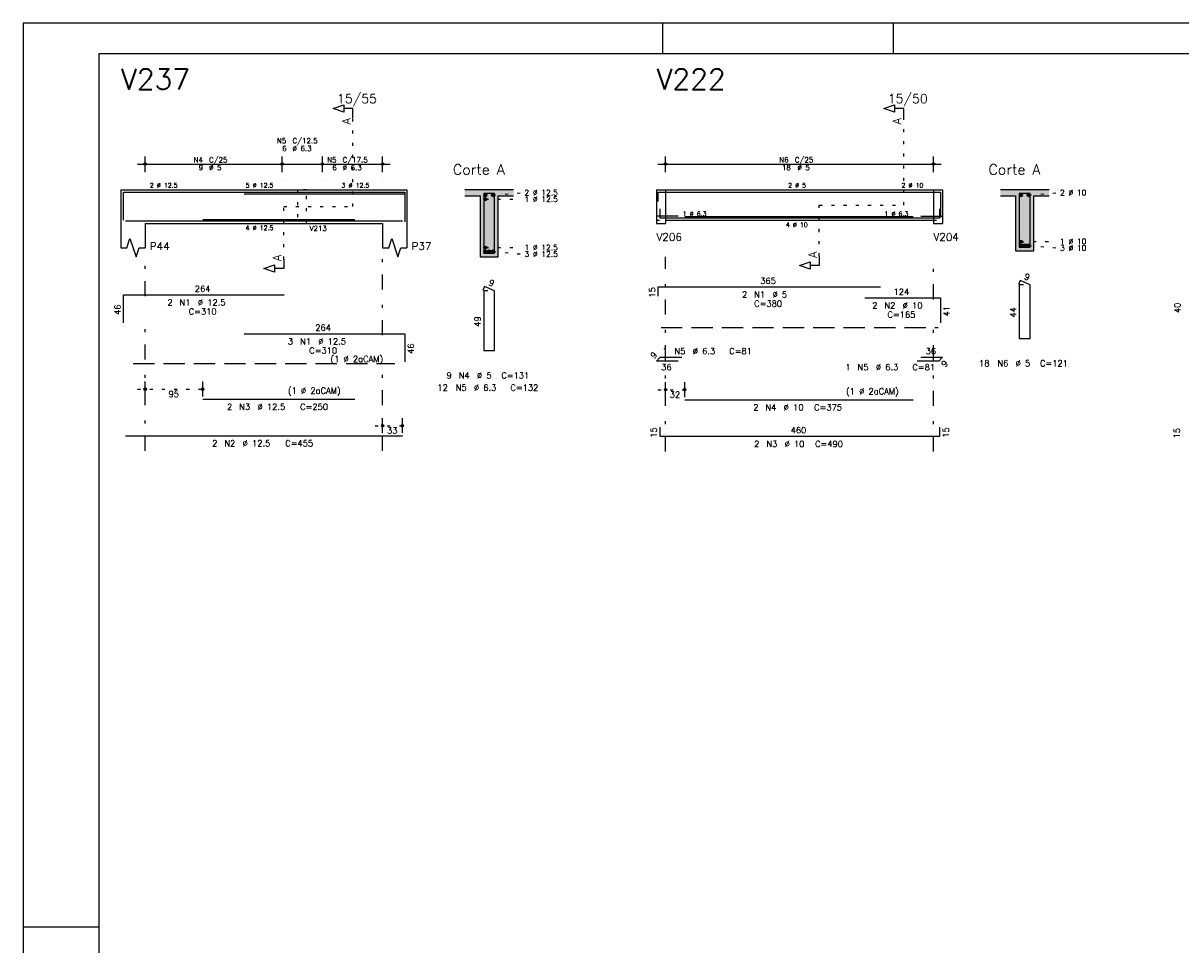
# Model space of a CAD drawing. Extents: x 0 to 84.1, y 0 to 59.4.
# Tile 2 of 6: x 0 to 38, y 29.1 to 59.4. Entities that reach past the tile are written whole.
import ezdxf

# ---------------------------------------------------------------- set-up
doc = ezdxf.new("R2010")
doc.units = 0
for name, pattern in [('ESTILO_TQS_0001', [1, 0.7, -0.3]), ('ESTILO_TQS_0002', [0.4, 0.1, -0.3]), ('ESTILO_TQS_0003', [1.5, 0.5, -0.4, 0.1, -0.5])]:
    doc.linetypes.add(name, pattern=pattern)
for name, color, linetype in [('1', 1, 'CONTINUOUS'), ('10', 10, 'CONTINUOUS'), ('2', 2, 'CONTINUOUS'), ('4', 4, 'CONTINUOUS'), ('6', 6, 'CONTINUOUS'), ('7', 7, 'CONTINUOUS')]:
    doc.layers.add(name, color=color, linetype=linetype)
doc.styles.get("Standard").update_dxf_attribs({"font": 'ROMANS.SHX'})

msp = doc.modelspace()

# ---------------------------------------------------------------- linework, layer by layer
at = {"layer": '1', "linetype": 'ESTILO_TQS_0002'}
for p, q in [((10.835, 53.37), (10.835, 56.29)), ((28.93167, 53.42), (28.93167, 56.29)), ((15.435, 53.745), (16.38, 53.83)), ((20.80667, 53.92), (21.10667, 53.92)), ((21.10667, 53.92), (21.10667, 52.92)), ((29.90667, 53.92), (29.90667, 52.92)), ((29.90667, 53.92), (30.20667, 53.92)), ((33.03167, 53.745), (33.97667, 53.83)), ((8.56, 51.635), (8.56, 53.37)), ((8.56, 53.37), (10.835, 53.37)), ((15.185, 53.615), (16.38, 53.614)), ((26.15667, 51.735), (26.15667, 53.42)), ((26.15667, 53.42), (28.93167, 53.42)), ((20.80667, 52.92), (21.10667, 52.92)), ((29.90667, 52.92), (30.20667, 52.92)), ((32.78167, 52.215), (33.97667, 52.226)), ((15.185, 52.025), (16.38, 52.026)), ((15.435, 51.895), (16.38, 51.81)), ((33.03167, 52.095), (33.97667, 52.01)), ((3.76, 47.37), (6.15, 47.37)), ((20.85667, 47.35), (21.98667, 47.35)), ((11.56, 46.17), (12.71, 46.17))]:
    msp.add_line(p, q, dxfattribs=at)
at = {"layer": '1', "linetype": 'ESTILO_TQS_0001'}
for p, q in [((20.95667, 49.395), (30.05667, 49.395)), ((3.61, 48.215), (12.21, 48.215))]:
    msp.add_line(p, q, dxfattribs=at)
at = {"layer": '1', "linetype": 'ESTILO_TQS_0002'}
msp.add_lwpolyline([(9.01, 53.92), (9.01, 52.82), (9.31, 52.82), (9.31, 53.92), (9.01, 53.92)], dxfattribs=at)
at = {"layer": '1', "linetype": 'CONTINUOUS'}
for centre in [(15.185, 53.745), (15.185, 53.615), (15.435, 53.745), (32.78167, 53.745), (33.03167, 53.745), (32.78167, 52.215), (32.78167, 52.095), (32.90667, 52.095), (33.03167, 52.095), (15.185, 52.025), (15.185, 51.895), (15.31, 51.895), (15.435, 51.895)]:
    msp.add_circle(centre, 0.05, dxfattribs=at)
for points in [[(15.235, 53.745), (15.16, 53.788301), (15.138015, 53.762101)], [(15.235, 53.745), (15.138015, 53.762101), (15.138015, 53.727899)], [(15.235, 53.745), (15.138015, 53.727899), (15.16, 53.701699)], [(15.235, 53.615), (15.16, 53.658301), (15.138015, 53.632101)], [(15.235, 53.615), (15.138015, 53.632101), (15.138015, 53.597899)], [(15.235, 53.745), (15.193682, 53.79424), (15.16, 53.788301)], [(15.235, 53.745), (15.16, 53.701699), (15.193682, 53.69576)], [(15.235, 53.615), (15.193682, 53.66424), (15.16, 53.658301)], [(15.235, 53.745), (15.223302, 53.777139), (15.193682, 53.79424)], [(15.235, 53.745), (15.193682, 53.69576), (15.223302, 53.712861)], [(15.235, 53.615), (15.223302, 53.647139), (15.193682, 53.66424)], [(15.235, 53.745), (15.223302, 53.712861), (15.235, 53.745)], [(15.485, 53.745), (15.41, 53.788301), (15.388015, 53.762101)], [(15.485, 53.745), (15.388015, 53.762101), (15.388015, 53.727899)], [(15.485, 53.745), (15.388015, 53.727899), (15.41, 53.701699)], [(15.485, 53.745), (15.443682, 53.79424), (15.41, 53.788301)], [(15.485, 53.745), (15.41, 53.701699), (15.443682, 53.69576)], [(15.485, 53.745), (15.473302, 53.777139), (15.443682, 53.79424)], [(15.485, 53.745), (15.443682, 53.69576), (15.473302, 53.712861)], [(15.485, 53.745), (15.473302, 53.712861), (15.485, 53.745)], [(32.83167, 53.745), (32.75667, 53.788301), (32.734685, 53.762101)], [(32.83167, 53.745), (32.734685, 53.762101), (32.734685, 53.727899)], [(32.83167, 53.745), (32.734685, 53.727899), (32.75667, 53.701699)], [(32.83167, 53.745), (32.790352, 53.79424), (32.75667, 53.788301)], [(32.83167, 53.745), (32.75667, 53.701699), (32.790352, 53.69576)], [(32.83167, 53.745), (32.819972, 53.777139), (32.790352, 53.79424)], [(32.83167, 53.745), (32.790352, 53.69576), (32.819972, 53.712861)], [(32.83167, 53.745), (32.819972, 53.712861), (32.83167, 53.745)], [(33.08167, 53.745), (33.00667, 53.788301), (32.984685, 53.762101)], [(33.08167, 53.745), (32.984685, 53.762101), (32.984685, 53.727899)], [(33.08167, 53.745), (32.984685, 53.727899), (33.00667, 53.701699)], [(33.08167, 53.745), (33.040352, 53.79424), (33.00667, 53.788301)], [(33.08167, 53.745), (33.00667, 53.701699), (33.040352, 53.69576)], [(33.08167, 53.745), (33.069972, 53.777139), (33.040352, 53.79424)], [(33.08167, 53.745), (33.040352, 53.69576), (33.069972, 53.712861)], [(33.08167, 53.745), (33.069972, 53.712861), (33.08167, 53.745)], [(15.235, 53.615), (15.138015, 53.597899), (15.16, 53.571699)], [(15.235, 53.615), (15.16, 53.571699), (15.193682, 53.56576)], [(15.235, 53.615), (15.193682, 53.56576), (15.223302, 53.582861)], [(15.235, 53.615), (15.223302, 53.582861), (15.235, 53.615)], [(32.83167, 52.215), (32.75667, 52.258301), (32.734685, 52.232101)], [(32.83167, 52.215), (32.734685, 52.232101), (32.734685, 52.197899)], [(32.83167, 52.215), (32.734685, 52.197899), (32.75667, 52.171699)], [(32.83167, 52.095), (32.75667, 52.138301), (32.734685, 52.112101)], [(32.83167, 52.095), (32.734685, 52.112101), (32.734685, 52.077899)], [(32.83167, 52.215), (32.790352, 52.26424), (32.75667, 52.258301)], [(32.83167, 52.215), (32.75667, 52.171699), (32.790352, 52.16576)], [(32.83167, 52.095), (32.790352, 52.14424), (32.75667, 52.138301)], [(32.83167, 52.215), (32.819972, 52.247139), (32.790352, 52.26424)], [(32.83167, 52.215), (32.790352, 52.16576), (32.819972, 52.182861)], [(32.83167, 52.095), (32.819972, 52.127139), (32.790352, 52.14424)], [(32.83167, 52.215), (32.819972, 52.182861), (32.83167, 52.215)], [(32.95667, 52.095), (32.88167, 52.138301), (32.859685, 52.112101)], [(32.95667, 52.095), (32.859685, 52.112101), (32.859685, 52.077899)], [(32.95667, 52.095), (32.915352, 52.14424), (32.88167, 52.138301)], [(32.95667, 52.095), (32.944972, 52.127139), (32.915352, 52.14424)], [(33.08167, 52.095), (33.00667, 52.138301), (32.984685, 52.112101)], [(33.08167, 52.095), (32.984685, 52.112101), (32.984685, 52.077899)], [(33.08167, 52.095), (33.040352, 52.14424), (33.00667, 52.138301)], [(33.08167, 52.095), (33.069972, 52.127139), (33.040352, 52.14424)], [(15.235, 52.025), (15.16, 52.068301), (15.138015, 52.042101)], [(15.235, 52.025), (15.138015, 52.042101), (15.138015, 52.007899)], [(15.235, 52.025), (15.138015, 52.007899), (15.16, 51.981699)], [(15.235, 51.895), (15.16, 51.938301), (15.138015, 51.912101)], [(15.235, 51.895), (15.138015, 51.912101), (15.138015, 51.877899)], [(15.235, 51.895), (15.138015, 51.877899), (15.16, 51.851699)], [(15.235, 52.025), (15.193682, 52.07424), (15.16, 52.068301)], [(15.235, 52.025), (15.16, 51.981699), (15.193682, 51.97576)], [(15.235, 51.895), (15.193682, 51.94424), (15.16, 51.938301)], [(15.235, 51.895), (15.16, 51.851699), (15.193682, 51.84576)], [(15.235, 52.025), (15.223302, 52.057139), (15.193682, 52.07424)], [(15.235, 52.025), (15.193682, 51.97576), (15.223302, 51.992861)], [(15.235, 51.895), (15.223302, 51.927139), (15.193682, 51.94424)], [(15.235, 51.895), (15.193682, 51.84576), (15.223302, 51.862861)], [(15.235, 52.025), (15.223302, 51.992861), (15.235, 52.025)], [(15.235, 51.895), (15.223302, 51.862861), (15.235, 51.895)], [(15.36, 51.895), (15.285, 51.938301), (15.263015, 51.912101)], [(15.36, 51.895), (15.263015, 51.912101), (15.263015, 51.877899)], [(15.36, 51.895), (15.263015, 51.877899), (15.285, 51.851699)], [(15.36, 51.895), (15.318682, 51.94424), (15.285, 51.938301)], [(15.36, 51.895), (15.285, 51.851699), (15.318682, 51.84576)], [(15.36, 51.895), (15.348302, 51.927139), (15.318682, 51.94424)], [(15.36, 51.895), (15.318682, 51.84576), (15.348302, 51.862861)], [(15.36, 51.895), (15.348302, 51.862861), (15.36, 51.895)], [(15.485, 51.895), (15.41, 51.938301), (15.388015, 51.912101)], [(15.485, 51.895), (15.388015, 51.912101), (15.388015, 51.877899)], [(15.485, 51.895), (15.388015, 51.877899), (15.41, 51.851699)], [(15.485, 51.895), (15.443682, 51.94424), (15.41, 51.938301)], [(15.485, 51.895), (15.41, 51.851699), (15.443682, 51.84576)], [(15.485, 51.895), (15.473302, 51.927139), (15.443682, 51.94424)], [(15.485, 51.895), (15.443682, 51.84576), (15.473302, 51.862861)], [(15.485, 51.895), (15.473302, 51.862861), (15.485, 51.895)], [(32.83167, 52.095), (32.734685, 52.077899), (32.75667, 52.051699)], [(32.83167, 52.095), (32.75667, 52.051699), (32.790352, 52.04576)], [(32.83167, 52.095), (32.790352, 52.04576), (32.819972, 52.062861)], [(32.83167, 52.095), (32.819972, 52.062861), (32.83167, 52.095)], [(32.95667, 52.095), (32.859685, 52.077899), (32.88167, 52.051699)], [(32.95667, 52.095), (32.88167, 52.051699), (32.915352, 52.04576)], [(32.95667, 52.095), (32.915352, 52.04576), (32.944972, 52.062861)], [(32.95667, 52.095), (32.944972, 52.062861), (32.95667, 52.095)], [(33.08167, 52.095), (32.984685, 52.077899), (33.00667, 52.051699)], [(33.08167, 52.095), (33.00667, 52.051699), (33.040352, 52.04576)], [(33.08167, 52.095), (33.040352, 52.04576), (33.069972, 52.062861)], [(33.08167, 52.095), (33.069972, 52.062861), (33.08167, 52.095)]]:
    msp.add_solid(points, dxfattribs=at)
at = {"layer": '10', "linetype": 'CONTINUOUS'}
for points in [[(14.51, 53.92), (14.51, 53.72), (15.01, 53.72)], [(14.51, 53.92), (15.01, 53.72), (16.11, 53.92)], [(15.01, 53.72), (15.61, 53.72), (16.11, 53.92)], [(15.01, 51.72), (15.61, 51.72), (15.01, 53.72)], [(15.61, 51.72), (15.61, 53.72), (15.01, 53.72)], [(15.61, 53.72), (16.11, 53.72), (16.11, 53.92)], [(32.10667, 53.92), (32.10667, 53.72), (32.60667, 53.72)], [(32.10667, 53.92), (32.60667, 53.72), (33.70667, 53.92)], [(32.60667, 53.72), (33.20667, 53.72), (33.70667, 53.92)], [(32.60667, 51.92), (33.20667, 51.92), (32.60667, 53.72)], [(33.20667, 51.92), (33.20667, 53.72), (32.60667, 53.72)], [(33.20667, 53.72), (33.70667, 53.72), (33.70667, 53.92)]]:
    msp.add_solid(points, dxfattribs=at)
at = {"layer": '2', "linetype": 'CONTINUOUS'}
for p, q in [((84.100006, 59.400002), (0, 59.400002)), ((0, 59.400002), (0, 0)), ((21, 59.400002), (21, 58.400002)), ((28.600006, 58.400002), (28.600006, 59.400002)), ((4.01, 54.5), (4.01, 55.02)), ((8.51, 54.5), (8.51, 55.02)), ((8.51, 54.5), (8.51, 55.02)), ((9.83, 54.5), (9.83, 55.02)), ((9.83, 54.5), (9.83, 55.02)), ((11.81, 54.5), (11.81, 55.02)), ((21.10667, 54.5), (21.10667, 55.02)), ((29.90667, 54.5), (29.90667, 55.02)), ((3.76, 54.77), (8.76, 54.77)), ((8.26, 54.77), (10.08, 54.77)), ((9.58, 54.77), (12.06, 54.77)), ((20.85667, 54.77), (30.15667, 54.77)), ((4.01, 54.25), (4.01, 54.25)), ((8.51, 54.25), (8.51, 54.25)), ((8.51, 54.25), (8.51, 54.25)), ((9.83, 54.25), (9.83, 54.25)), ((9.83, 54.25), (9.83, 54.25)), ((11.81, 54.25), (11.81, 54.25)), ((21.10667, 54.25), (21.10667, 54.25)), ((29.90667, 54.25), (29.90667, 54.25)), ((3.21, 53.92), (3.21, 52.82)), ((3.21, 53.92), (4.01, 53.92)), ((4.01, 53.92), (11.81, 53.92)), ((11.81, 53.92), (12.61, 53.92)), ((12.61, 53.92), (12.61, 52.82)), ((16.11, 53.92), (14.51, 53.92)), ((14.51, 53.72), (15.01, 53.72)), ((15.01, 53.72), (15.01, 51.72)), ((15.61, 51.72), (15.61, 53.72)), ((15.61, 53.72), (16.11, 53.72)), ((20.80667, 53.92), (20.80667, 52.92)), ((20.80667, 53.92), (20.80667, 52.82)), ((20.80667, 53.92), (20.80667, 52.92)), ((20.80667, 53.92), (21.10667, 53.92)), ((21.10667, 53.92), (29.90667, 53.92)), ((21.10667, 53.92), (21.10667, 52.82)), ((29.90667, 53.92), (29.90667, 52.92)), ((29.90667, 53.92), (29.90667, 52.82)), ((29.90667, 53.92), (30.20667, 53.92)), ((30.20667, 53.92), (30.20667, 52.92)), ((30.20667, 53.92), (30.20667, 52.82)), ((33.70667, 53.92), (32.10667, 53.92)), ((32.10667, 53.72), (32.60667, 53.72)), ((32.60667, 53.72), (32.60667, 51.92)), ((33.20667, 51.92), (33.20667, 53.72)), ((33.20667, 53.72), (33.70667, 53.72)), ((21.10667, 52.92), (29.90667, 52.92)), ((3.21, 52.82), (3.21, 52.02)), ((4.01, 52.82), (11.81, 52.82)), ((4.01, 52.82), (4.01, 52.02)), ((11.81, 52.82), (11.81, 52.02)), ((12.61, 52.82), (12.61, 52.02)), ((20.80667, 52.82), (21.10667, 52.82)), ((29.90667, 52.82), (30.20667, 52.82)), ((32.60667, 51.92), (33.20667, 51.92)), ((15.01, 51.72), (15.61, 51.72)), ((4.01, 47.13), (4.01, 47.62)), ((5.9, 47.13), (5.9, 47.62)), ((21.10667, 47.11), (21.10667, 47.6)), ((21.73667, 47.11), (21.73667, 47.6)), ((4.01, 47.03), (4.01, 47.03)), ((5.9, 47.03), (5.9, 47.03)), ((21.10667, 47.01), (21.10667, 47.01)), ((21.73667, 47.01), (21.73667, 47.01)), ((11.81, 45.93), (11.81, 46.42)), ((12.46, 45.93), (12.46, 46.42)), ((11.81, 45.83), (11.81, 45.83)), ((12.46, 45.83), (12.46, 45.83)), ((0, 29.700001), (0.5, 29.700001)), ((0.5, 29.700001), (1.5, 29.700001)), ((1.5, 29.700001), (2.5, 29.700001))]:
    msp.add_line(p, q, dxfattribs=at)
at = {"layer": '2', "linetype": 'ESTILO_TQS_0003'}
for p, q in [((4.01, 50.422), (4.01, 51.67)), ((11.81, 49.142), (11.81, 51.67)), ((21.10667, 45.32), (21.10667, 51.72)), ((29.90667, 50.322), (29.90667, 51.72)), ((4.01, 45.34), (4.01, 49.618)), ((29.90667, 45.32), (29.90667, 49.518)), ((11.81, 45.34), (11.81, 48.338))]:
    msp.add_line(p, q, dxfattribs=at)
at = {"layer": '2', "linetype": 'CONTINUOUS'}
for points in [[(83.100006, 1), (2.5, 1), (2.5, 58.400002), (83.100006, 58.400002), (83.100006, 1)], [(10.835, 56.29), (10.835, 56.59), (10.535, 56.59), (10.535, 56.47), (10.185, 56.59), (10.535, 56.71), (10.535, 56.59)], [(28.93167, 56.29), (28.93167, 56.59), (28.63167, 56.59), (28.63167, 56.47), (28.28167, 56.59), (28.63167, 56.71), (28.63167, 56.59)], [(3.21, 52.02), (3.41, 52.02), (3.51, 52.32), (3.71, 51.72), (3.81, 52.02), (4.01, 52.02)], [(11.81, 52.02), (12.01, 52.02), (12.11, 52.32), (12.31, 51.72), (12.41, 52.02), (12.61, 52.02)], [(26.15667, 51.735), (26.15667, 51.435), (25.85667, 51.435), (25.85667, 51.315), (25.50667, 51.435), (25.85667, 51.555), (25.85667, 51.435)], [(8.56, 51.635), (8.56, 51.335), (8.26, 51.335), (8.26, 51.215), (7.91, 51.335), (8.26, 51.455), (8.26, 51.335)]]:
    msp.add_lwpolyline(points, dxfattribs=at)
for centre, radius in [((4.01, 54.77), 0.041625), ((4.01, 54.77), 0.02075), ((8.51, 54.77), 0.041625), ((8.51, 54.77), 0.041625), ((8.51, 54.77), 0.02075), ((8.51, 54.77), 0.02075), ((9.83, 54.77), 0.041625), ((9.83, 54.77), 0.041625), ((9.83, 54.77), 0.02075), ((9.83, 54.77), 0.02075), ((11.81, 54.77), 0.041625), ((11.81, 54.77), 0.02075), ((21.10667, 54.77), 0.041625), ((21.10667, 54.77), 0.02075), ((29.90667, 54.77), 0.041625), ((29.90667, 54.77), 0.02075), ((4.01, 47.37), 0.04), ((4.01, 47.37), 0.02), ((5.9, 47.37), 0.04), ((5.9, 47.37), 0.02), ((21.10667, 47.35), 0.04), ((21.10667, 47.35), 0.02), ((21.73667, 47.35), 0.04), ((21.73667, 47.35), 0.02), ((11.81, 46.17), 0.04), ((11.81, 46.17), 0.02), ((12.46, 46.17), 0.04), ((12.46, 46.17), 0.02)]:
    msp.add_circle(centre, radius, dxfattribs=at)
at = {"layer": '4', "linetype": 'CONTINUOUS'}
for p, q in [((3.3, 52.92), (3.3, 53.84)), ((3.3, 53.84), (8.58, 53.84)), ((7.2575, 53.84), (12.5375, 53.84)), ((7.2575, 53.79), (12.5375, 53.79)), ((12.5375, 53.84), (12.5375, 52.92)), ((12.5375, 53.79), (12.5375, 52.87)), ((20.86667, 53.54), (20.86667, 53.84)), ((20.86667, 53.84), (28.16667, 53.84)), ((27.65667, 53.84), (30.13667, 53.84)), ((30.13667, 53.84), (30.13667, 53.02)), ((20.91667, 53.3), (20.91667, 53)), ((30.11667, 53), (30.11667, 53.3)), ((3.36, 52.9), (12.46, 52.9)), ((5.9, 52.95), (10.9, 52.95)), ((5.9, 52.9), (10.9, 52.9)), ((21.51667, 53.06), (20.80667, 53.06)), ((20.91667, 53), (30.11667, 53)), ((21.73667, 53.05), (29.23667, 53.05)), ((21.73667, 53), (29.23667, 53)), ((29.49667, 53.06), (30.20667, 53.06))]:
    msp.add_line(p, q, dxfattribs=at)
for points in [[(15.13, 53.8), (15.13, 51.84), (15.49, 51.84), (15.49, 53.8), (15.13, 53.8)], [(32.72667, 53.8), (32.72667, 52.04), (33.08667, 52.04), (33.08667, 53.8), (32.72667, 53.8)]]:
    msp.add_lwpolyline(points, dxfattribs=at)
at = {"layer": '6', "linetype": 'CONTINUOUS'}
for p, q in [((15.158338, 50.74), (15.103893, 50.61102)), ((15.27, 50.6), (15.13, 50.6)), ((15.13, 50.6), (15.13, 48.64)), ((15.49, 50.6), (15.158338, 50.74)), ((15.49, 48.64), (15.49, 50.6)), ((20.86667, 50.43), (20.86667, 50.73)), ((20.86667, 50.73), (28.16667, 50.73)), ((32.755008, 50.94), (32.700563, 50.81102)), ((32.86667, 50.8), (32.72667, 50.8)), ((32.72667, 50.8), (32.72667, 49.04)), ((33.08667, 50.8), (32.755008, 50.94)), ((33.08667, 49.04), (33.08667, 50.8)), ((3.3, 49.55), (3.3, 50.47)), ((3.3, 50.47), (8.58, 50.47)), ((27.65667, 50.37), (30.13667, 50.37)), ((30.13667, 50.37), (30.13667, 49.55)), ((7.2575, 49.19), (12.5375, 49.19)), ((12.5375, 49.19), (12.5375, 48.27)), ((32.72667, 49.04), (33.08667, 49.04)), ((15.13, 48.64), (15.49, 48.64)), ((20.80667, 48.292721), (20.933949, 48.42)), ((20.933949, 48.42), (21.643949, 48.42)), ((29.49667, 48.42), (30.20667, 48.42)), ((30.20667, 48.42), (30.079391, 48.292721)), ((21.51667, 48.292721), (20.80667, 48.292721)), ((30.079391, 48.292721), (29.369391, 48.292721)), ((5.9, 47.04), (10.9, 47.04)), ((21.73667, 47.02), (29.23667, 47.02)), ((20.91667, 46.12), (20.91667, 45.82)), ((30.11667, 45.82), (30.11667, 46.12)), ((3.36, 45.84), (12.46, 45.84)), ((20.91667, 45.82), (30.11667, 45.82))]:
    msp.add_line(p, q, dxfattribs=at)

# ---------------------------------------------------------------- texts
at = {"layer": '2', "linetype": 'CONTINUOUS'}
for s, height, p in [('15/55', 0.3, (10.31, 56.77)), ('15/50', 0.3, (28.40667, 56.77)), ('N5', 0.17, (8.34, 55.45)), ('C/12.5', 0.17, (8.85, 55.45)), ('6', 0.17, (8.51, 55.195)), ('%%c 6.3', 0.17, (8.85, 55.195)), ('N4', 0.17, (5.597, 54.821)), ('C/25', 0.17, (6.107, 54.821)), ('N5', 0.17, (9.987, 54.821)), ('C/17.5', 0.17, (10.497, 54.821)), ('N6', 0.17, (24.84367, 54.821)), ('C/25', 0.17, (25.35367, 54.821)), ('9', 0.17, (5.767, 54.566)), ('%%c 5', 0.17, (6.107, 54.566)), ('6', 0.17, (10.157, 54.566)), ('%%c 6.3', 0.17, (10.497, 54.566)), ('Corte A', 0.34, (14.12, 54.42)), ('18', 0.17, (24.92867, 54.566)), ('%%c 5', 0.17, (25.43867, 54.566)), ('Corte A', 0.34, (31.71667, 54.42)), ('2 %%c 12.5', 0.15, (4.16, 53.995)), ('5 %%c 12.5', 0.15, (7.31, 53.995)), ('3 %%c 12.5', 0.15, (10.46, 53.995)), ('2 %%c 5', 0.15, (25.13167, 53.995)), ('2 %%c 10', 0.15, (28.85667, 53.995)), ('2 %%c 12.5', 0.18, (16.47, 53.74)), ('1 %%c 12.5', 0.18, (16.47, 53.524)), ('2 %%c 10', 0.18, (34.06667, 53.74)), ('1 %%c 6.3', 0.15, (21.66667, 53.06)), ('1 %%c 6.3', 0.15, (28.29667, 53.06)), ('4 %%c 12.5', 0.15, (7.31, 52.595)), ('V213', 0.17, (9.41, 52.57)), ('V206', 0.25, (20.80667, 52.245)), ('4 %%c 10', 0.15, (25.05667, 52.695)), ('V204', 0.25, (29.90667, 52.245)), ('P44', 0.25, (4.16, 51.945)), ('P37', 0.25, (12.76, 51.945)), ('1 %%c 12.5', 0.18, (16.47, 51.936)), ('3 %%c 10', 0.18, (34.06667, 51.92)), ('1 %%c 10', 0.18, (34.06667, 52.136)), ('3 %%c 12.5', 0.18, (16.47, 51.72)), ('365', 0.2, (24.21667, 50.83)), ('264', 0.2, (5.64, 50.57)), ('%%c 5', 0.2, (24.61667, 50.38)), ('124', 0.2, (28.59667, 50.47)), ('2', 0.2, (4.74, 50.12)), ('N1', 0.2, (5.14, 50.12)), ('%%c 12.5', 0.2, (5.74, 50.12)), ('2', 0.2, (23.61667, 50.38)), ('C=380', 0.2, (24.01667, 50.08)), ('N1', 0.2, (24.01667, 50.38)), ('2', 0.2, (27.89667, 50.02)), ('N2', 0.2, (28.29667, 50.02)), ('%%c 10', 0.2, (28.89667, 50.02)), ('C=310', 0.2, (5.44, 49.82)), ('C=165', 0.2, (28.39667, 49.72)), ('264', 0.2, (9.5975, 49.29)), ('3', 0.2, (8.6975, 48.84)), ('N1', 0.2, (9.0975, 48.84)), ('C=310', 0.2, (9.3975, 48.54)), ('%%c 12.5', 0.2, (9.6975, 48.84)), ('1', 0.2, (20.997589, 48.52)), ('N5', 0.2, (21.397589, 48.52)), ('%%c 6.3', 0.2, (21.997589, 48.52)), ('C=81', 0.2, (23.197589, 48.52)), ('36', 0.2, (29.65167, 48.52)), ('(1 %%c 2aCAM)', 0.2, (10.0975, 48.26)), ('18', 0.2, (31.40667, 48.12)), ('N6', 0.2, (32.00667, 48.12)), ('%%c 5', 0.2, (32.60667, 48.12)), ('C=121', 0.2, (33.40667, 48.12)), ('%%c 5', 0.2, (14.91, 47.72)), ('36', 0.2, (20.96167, 47.992721)), ('1', 0.2, (27.015751, 47.992721)), ('N5', 0.2, (27.415751, 47.992721)), ('%%c 6.3', 0.2, (28.015751, 47.992721)), ('C=81', 0.2, (29.215751, 47.992721)), ('9', 0.2, (13.91, 47.72)), ('N4', 0.2, (14.31, 47.72)), ('C=131', 0.2, (15.71, 47.72)), ('95', 0.2, (4.775, 47.11)), ('(1 %%c 2aCAM)', 0.2, (8.7, 47.22)), ('12', 0.2, (13.61, 47.32)), ('N5', 0.2, (14.21, 47.32)), ('%%c 6.3', 0.2, (14.81, 47.32)), ('C=132', 0.2, (16.01, 47.32)), ('32', 0.2, (21.24167, 47.09)), ('(1 %%c 2aCAM)', 0.2, (27.03667, 47.2)), ('2', 0.2, (6.7, 46.69)), ('N3', 0.2, (7.1, 46.69)), ('%%c 12.5', 0.2, (7.7, 46.69)), ('C=250', 0.2, (9.1, 46.69)), ('2', 0.2, (23.98667, 46.67)), ('N4', 0.2, (24.38667, 46.67)), ('%%c 10', 0.2, (24.98667, 46.67)), ('C=375', 0.2, (25.98667, 46.67)), ('33', 0.2, (11.955, 45.91)), ('460', 0.2, (25.21667, 45.92)), ('2', 0.2, (6.21, 45.49)), ('N2', 0.2, (6.61, 45.49)), ('%%c 12.5', 0.2, (7.21, 45.49)), ('C=455', 0.2, (8.61, 45.49)), ('2', 0.2, (24.01667, 45.47)), ('N3', 0.2, (24.41667, 45.47)), ('%%c 10', 0.2, (25.01667, 45.47)), ('C=490', 0.2, (26.01667, 45.47))]:
    msp.add_text(s, height=height, dxfattribs=at).set_placement(p)
for s, height, rotation, p in [('A', 0.272, 90, (10.7534, 56.0724)), ('A', 0.272, 90, (28.85007, 56.0724)), ('A', 0.272, 90, (8.4784, 51.5806)), ('A', 0.272, 90, (26.07507, 51.6806)), ('9', 0.2, 337.11462, (15.270929, 50.801017)), ('9', 0.2, 337.11462, (32.867599, 51.001017)), ('15', 0.2, 90, (20.76667, 50.38)), ('46', 0.2, 90, (3.2, 49.81)), ('41', 0.2, 90, (30.43667, 49.76)), ('44', 0.2, 90, (32.62667, 49.72)), ('40', 0.2, 90, (38.02333, 49.87)), ('49', 0.2, 90, (15.03, 49.42)), ('46', 0.2, 90, (12.8375, 48.53)), ('9', 0.2, 45, (20.728888, 48.35636)), ('9', 0.2, 45, (30.284452, 48.073518)), ('15', 0.2, 90, (20.81667, 45.77)), ('15', 0.2, 90, (30.41667, 45.77)), ('15', 0.2, 90, (38.00333, 45.75))]:
    msp.add_text(s, height=height, rotation=rotation, dxfattribs=at).set_placement(p)
at = {"layer": '7', "linetype": 'CONTINUOUS'}
for s, p in [('V237', (3.21, 57.22)), ('V222', (20.80667, 57.22))]:
    msp.add_text(s, height=0.68, dxfattribs=at).set_placement(p)

doc.saveas('drawing.dxf')
